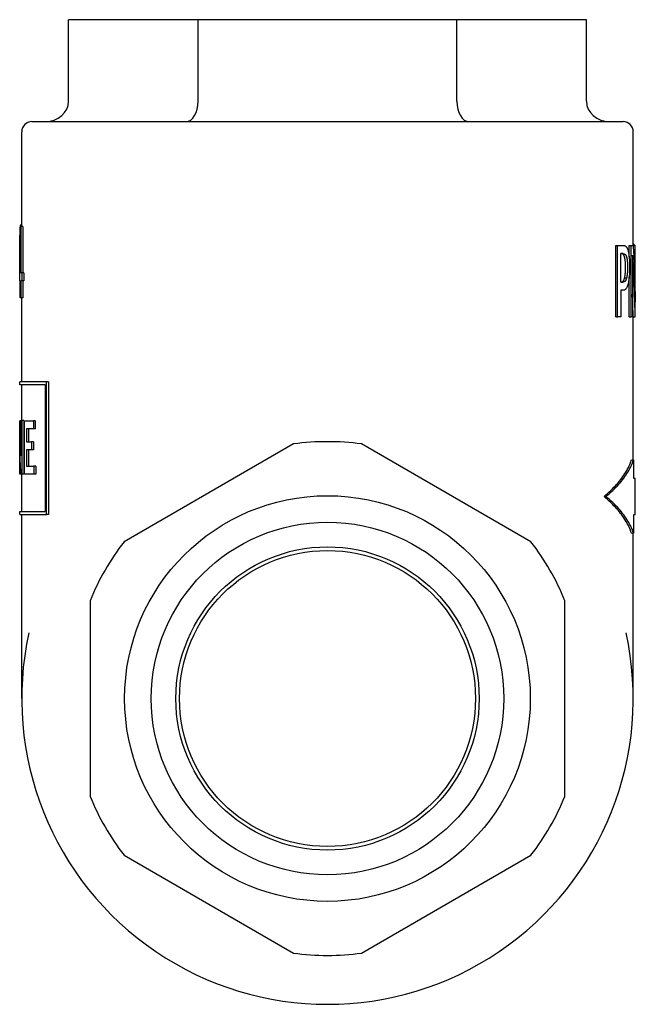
# Model space of a CAD drawing. Header units: millimetres. Extents: x 66 to 3962, y 36 to 312.
# Tile 9 of 9: x 406 to 436, y 184 to 233. Entities that reach past the tile are written whole.
import ezdxf

# ---------------------------------------------------------------- set-up
doc = ezdxf.new("R2010")
doc.units = ezdxf.units.MM
doc.layers.add('DETAIL', color=2, linetype='Continuous')

msp = doc.modelspace()

# ---------------------------------------------------------------- linework, layer by layer
at = {"layer": 'DETAIL'}
for p, q in [((414.686, 232.54), (408.335, 232.54)), ((408.335, 228.54), (408.335, 232.54)), ((427.387, 232.54), (414.686, 232.54)), ((414.686, 228.54), (414.686, 232.54)), ((433.738, 232.54), (427.387, 232.54)), ((427.387, 228.54), (427.387, 232.54)), ((433.738, 228.54), (433.738, 232.54)), ((406.536, 227.54), (435.536, 227.54)), ((406.036, 222.397), (406.036, 227.04)), ((436.036, 221.465), (436.036, 227.04)), ((406.036, 222.455), (405.952, 222.455)), ((405.969, 222.397), (405.996, 222.397)), ((406.096, 222.397), (405.996, 222.397)), ((405.996, 222.397), (405.996, 220.129)), ((406.096, 222.397), (406.096, 220.129)), ((405.964, 221.709), (405.964, 220.129)), ((435.177, 217.965), (435.177, 221.465)), ((435.177, 221.465), (435.271, 221.465)), ((435.271, 217.965), (435.271, 221.465)), ((435.271, 221.465), (435.542, 221.465)), ((435.837, 220.89), (435.837, 221.465)), ((435.837, 221.465), (435.936, 221.465)), ((435.936, 217.965), (435.936, 221.465)), ((435.936, 221.465), (436.029, 221.465)), ((436.032, 221.427), (436.032, 221.465)), ((436.032, 221.465), (436.132, 221.465)), ((436.036, 221.539), (436.047, 221.539)), ((436.132, 218.694), (436.132, 221.465)), ((436.132, 221.465), (436.136, 221.465)), ((436.136, 217.965), (436.136, 221.465)), ((405.936, 220.402), (405.936, 220.998)), ((435.421, 219.667), (435.421, 221.063)), ((435.534, 221.063), (435.421, 221.063)), ((436.001, 220.983), (436.001, 217.965)), ((405.936, 220.129), (405.964, 220.129)), ((405.936, 219.734), (405.936, 220.129)), ((405.996, 220.129), (406.046, 220.129)), ((406.145, 220.129), (406.046, 220.129)), ((406.046, 220.129), (406.046, 219.734)), ((406.145, 220.129), (406.145, 219.734)), ((435.613, 219.877), (435.71, 219.877)), ((435.837, 217.965), (435.837, 219.931)), ((405.964, 219.734), (405.936, 219.734)), ((405.964, 218.897), (405.964, 219.734)), ((406.046, 219.734), (405.996, 219.734)), ((405.996, 219.734), (405.996, 218.897)), ((406.145, 219.734), (406.046, 219.734)), ((406.096, 219.734), (406.096, 218.897)), ((435.421, 219.667), (435.515, 219.667)), ((405.996, 218.897), (405.964, 218.897)), ((406.096, 218.897), (405.996, 218.897)), ((406.03, 218.897), (406.031, 218.838)), ((406.036, 218.838), (406.031, 218.838)), ((406.036, 214.768), (406.036, 218.897)), ((435.536, 219.27), (435.421, 219.27)), ((435.421, 219.27), (435.421, 217.965)), ((435.177, 217.965), (435.271, 217.965)), ((435.421, 217.965), (435.271, 217.965)), ((435.837, 217.965), (435.936, 217.965)), ((436.001, 217.965), (435.936, 217.965)), ((436.029, 217.965), (436.129, 217.965)), ((436.036, 210.952), (436.036, 217.965)), ((436.136, 217.965), (436.129, 217.965)), ((405.936, 214.622), (405.936, 214.768)), ((407.193, 214.622), (405.936, 214.622)), ((407.252, 214.768), (405.944, 214.768)), ((406.036, 212.88), (406.036, 214.622)), ((407.193, 214.622), (407.193, 208.42)), ((407.344, 214.768), (407.252, 214.768)), ((407.252, 208.274), (407.252, 214.768)), ((407.344, 214.768), (407.344, 208.274)), ((405.936, 212.869), (405.938, 212.869)), ((405.936, 210.252), (405.936, 212.869)), ((405.996, 212.869), (405.938, 212.869)), ((405.996, 211.139), (405.996, 212.88)), ((405.996, 212.88), (406.041, 212.88)), ((406.141, 212.88), (406.041, 212.88)), ((406.041, 212.88), (406.041, 210.252)), ((406.141, 212.88), (406.141, 210.252)), ((406.177, 212.869), (406.608, 212.869)), ((406.177, 210.24), (406.177, 212.869)), ((406.703, 212.869), (406.608, 212.869)), ((406.608, 212.869), (406.608, 212.476)), ((406.703, 212.869), (406.703, 212.476)), ((405.938, 212.071), (405.938, 210.252)), ((406.608, 212.476), (406.264, 212.476)), ((406.264, 212.476), (406.264, 211.824)), ((406.362, 212.476), (406.362, 211.824)), ((406.703, 212.476), (406.608, 212.476)), ((406.264, 211.824), (406.511, 211.824)), ((406.607, 211.824), (406.511, 211.824)), ((406.511, 211.824), (406.511, 211.442)), ((406.607, 211.824), (406.607, 211.442)), ((419.368, 211.729), (411.055, 206.929)), ((431.018, 206.929), (422.705, 211.729)), ((406.511, 211.442), (406.264, 211.442)), ((406.264, 211.442), (406.264, 210.634)), ((406.362, 211.442), (406.362, 210.634)), ((406.607, 211.442), (406.511, 211.442)), ((406.264, 210.634), (406.635, 210.634)), ((406.73, 210.634), (406.635, 210.634)), ((406.635, 210.634), (406.635, 210.24)), ((406.73, 210.634), (406.73, 210.24)), ((435.947, 210.952), (436.046, 210.952)), ((436.046, 210.952), (436.046, 210.051)), ((405.938, 210.252), (405.936, 210.252)), ((405.997, 210.252), (405.938, 210.252)), ((406.041, 210.252), (405.997, 210.252)), ((406.036, 208.42), (406.036, 210.252)), ((406.141, 210.252), (406.041, 210.252)), ((406.635, 210.24), (406.177, 210.24)), ((406.73, 210.24), (406.635, 210.24)), ((436.046, 210.051), (436.135, 210.051)), ((436.136, 208.249), (436.136, 210.051)), ((434.61, 209.15), (434.7, 209.15)), ((405.936, 208.42), (407.193, 208.42)), ((405.936, 208.274), (405.936, 208.42)), ((405.937, 208.274), (407.252, 208.274)), ((406.036, 199.24), (406.036, 208.274)), ((407.344, 208.274), (407.252, 208.274)), ((436.135, 208.249), (436.046, 208.249)), ((436.046, 208.249), (436.046, 207.348)), ((435.947, 207.348), (436.046, 207.348)), ((436.036, 199.24), (436.036, 207.348)), ((409.386, 204.04), (409.386, 194.44)), ((432.686, 194.44), (432.686, 204.04)), ((406.037, 199.24), (406.036, 199.24)), ((406.037, 199.239), (406.036, 199.24)), ((436.036, 199.24), (436.036, 199.24)), ((436.036, 199.239), (436.036, 199.24)), ((411.055, 191.551), (419.368, 186.751)), ((422.705, 186.751), (431.018, 191.551))]:
    msp.add_line(p, q, dxfattribs=at)
at = {"layer": 'DETAIL', "flags": 128}
for points in [[(405.936, 220.998), (405.937, 221.056), (405.937, 221.114), (405.937, 221.173), (405.937, 221.231), (405.938, 221.289), (405.939, 221.347), (405.939, 221.406), (405.94, 221.464), (405.941, 221.522), (405.942, 221.581), (405.943, 221.639), (405.945, 221.697), (405.946, 221.756), (405.948, 221.814), (405.949, 221.872), (405.951, 221.93), (405.953, 221.989), (405.955, 222.047), (405.957, 222.105), (405.959, 222.164), (405.961, 222.222), (405.964, 222.28), (405.966, 222.338), (405.969, 222.397)], [(405.952, 222.455), (405.952, 222.44), (405.952, 222.425), (405.952, 222.41), (405.952, 222.395), (405.953, 222.38), (405.953, 222.365), (405.953, 222.35), (405.953, 222.335), (405.953, 222.32), (405.953, 222.305), (405.954, 222.29), (405.954, 222.275), (405.954, 222.26), (405.954, 222.244), (405.955, 222.229), (405.955, 222.214), (405.955, 222.199), (405.955, 222.184), (405.955, 222.169), (405.956, 222.154), (405.956, 222.139), (405.956, 222.124), (405.956, 222.109), (405.956, 222.094)], [(405.938, 220.129), (405.937, 220.195), (405.937, 220.261), (405.937, 220.327), (405.936, 220.392), (405.937, 220.458), (405.937, 220.524), (405.937, 220.59), (405.938, 220.656), (405.938, 220.721), (405.939, 220.787), (405.94, 220.853), (405.941, 220.919), (405.942, 220.985), (405.943, 221.05), (405.945, 221.116), (405.946, 221.182), (405.948, 221.248), (405.95, 221.314), (405.952, 221.379), (405.954, 221.445), (405.956, 221.511), (405.959, 221.577), (405.961, 221.643), (405.964, 221.709)], [(435.542, 221.465), (435.556, 221.465), (435.57, 221.464), (435.583, 221.462), (435.596, 221.46), (435.608, 221.457), (435.62, 221.453), (435.631, 221.448), (435.642, 221.443), (435.652, 221.437), (435.662, 221.43), (435.672, 221.422), (435.681, 221.414), (435.69, 221.405), (435.698, 221.396), (435.707, 221.385), (435.715, 221.373), (435.723, 221.36), (435.73, 221.347), (435.738, 221.333), (435.745, 221.317), (435.752, 221.301), (435.758, 221.284), (435.765, 221.266), (435.771, 221.247)], [(435.771, 221.247), (435.778, 221.224), (435.785, 221.201), (435.791, 221.176), (435.797, 221.15), (435.803, 221.123), (435.808, 221.096), (435.814, 221.067), (435.818, 221.037), (435.823, 221.006), (435.827, 220.975), (435.831, 220.942), (435.835, 220.908), (435.839, 220.873), (435.842, 220.837), (435.845, 220.8), (435.847, 220.761), (435.85, 220.722), (435.852, 220.681), (435.853, 220.639), (435.855, 220.595), (435.856, 220.551), (435.856, 220.505), (435.857, 220.458), (435.857, 220.41)], [(436.029, 221.465), (436.036, 221.35), (436.043, 221.234), (436.049, 221.119), (436.056, 221.004), (436.062, 220.888), (436.067, 220.773), (436.073, 220.657), (436.078, 220.542), (436.083, 220.426), (436.088, 220.311), (436.093, 220.195), (436.097, 220.08), (436.101, 219.964), (436.105, 219.849), (436.109, 219.733), (436.112, 219.618), (436.116, 219.503), (436.119, 219.387), (436.121, 219.272), (436.124, 219.156), (436.126, 219.041), (436.128, 218.925), (436.13, 218.81), (436.132, 218.694)], [(436.094, 221.465), (436.092, 221.471), (436.09, 221.477), (436.089, 221.483), (436.087, 221.488), (436.085, 221.493), (436.083, 221.498), (436.081, 221.502), (436.079, 221.506), (436.078, 221.51), (436.076, 221.514), (436.074, 221.517), (436.072, 221.521), (436.07, 221.524), (436.068, 221.526), (436.066, 221.529), (436.064, 221.531), (436.062, 221.533), (436.06, 221.535), (436.057, 221.536), (436.055, 221.537), (436.053, 221.538), (436.051, 221.539), (436.049, 221.539), (436.047, 221.539)], [(435.6, 220.929), (435.595, 220.941), (435.591, 220.953), (435.586, 220.963), (435.581, 220.974), (435.576, 220.983), (435.571, 220.992), (435.565, 221), (435.56, 221.008), (435.554, 221.015), (435.548, 221.022), (435.542, 221.028), (435.536, 221.033), (435.529, 221.038), (435.523, 221.042), (435.516, 221.046), (435.508, 221.049), (435.501, 221.053), (435.493, 221.055), (435.484, 221.057), (435.476, 221.059), (435.467, 221.061), (435.458, 221.062), (435.448, 221.062), (435.438, 221.063)], [(435.534, 221.063), (435.544, 221.062), (435.554, 221.062), (435.563, 221.061), (435.572, 221.059), (435.581, 221.057), (435.589, 221.055), (435.597, 221.053), (435.605, 221.049), (435.612, 221.046), (435.619, 221.042), (435.626, 221.038), (435.633, 221.033), (435.639, 221.028), (435.645, 221.022), (435.651, 221.015), (435.657, 221.008), (435.662, 221), (435.668, 220.992), (435.673, 220.983), (435.678, 220.974), (435.683, 220.963), (435.688, 220.953), (435.692, 220.941), (435.697, 220.929)], [(435.658, 220.396), (435.658, 220.426), (435.658, 220.455), (435.657, 220.484), (435.657, 220.512), (435.656, 220.539), (435.655, 220.566), (435.654, 220.591), (435.652, 220.617), (435.65, 220.641), (435.649, 220.665), (435.647, 220.688), (435.644, 220.711), (435.642, 220.733), (435.639, 220.754), (435.636, 220.775), (435.633, 220.794), (435.63, 220.814), (435.626, 220.832), (435.622, 220.85), (435.618, 220.867), (435.614, 220.884), (435.61, 220.9), (435.605, 220.915), (435.6, 220.929)], [(435.697, 220.929), (435.702, 220.915), (435.707, 220.9), (435.711, 220.884), (435.716, 220.867), (435.72, 220.85), (435.723, 220.832), (435.727, 220.814), (435.73, 220.794), (435.734, 220.775), (435.736, 220.754), (435.739, 220.733), (435.742, 220.711), (435.744, 220.688), (435.746, 220.665), (435.748, 220.641), (435.75, 220.617), (435.751, 220.591), (435.752, 220.566), (435.753, 220.539), (435.754, 220.512), (435.755, 220.484), (435.755, 220.455), (435.756, 220.426), (435.756, 220.396)], [(436.129, 217.965), (436.127, 218.091), (436.125, 218.217), (436.122, 218.343), (436.119, 218.468), (436.116, 218.594), (436.112, 218.72), (436.108, 218.846), (436.104, 218.971), (436.1, 219.097), (436.095, 219.223), (436.09, 219.349), (436.085, 219.474), (436.079, 219.6), (436.074, 219.726), (436.068, 219.852), (436.061, 219.977), (436.055, 220.103), (436.048, 220.229), (436.041, 220.355), (436.033, 220.48), (436.025, 220.606), (436.017, 220.732), (436.009, 220.857), (436.001, 220.983)], [(435.613, 219.877), (435.617, 219.895), (435.621, 219.913), (435.624, 219.931), (435.628, 219.949), (435.631, 219.968), (435.634, 219.987), (435.637, 220.006), (435.639, 220.025), (435.642, 220.045), (435.644, 220.065), (435.646, 220.085), (435.648, 220.105), (435.649, 220.126), (435.651, 220.148), (435.652, 220.17), (435.654, 220.193), (435.655, 220.216), (435.656, 220.24), (435.656, 220.264), (435.657, 220.289), (435.658, 220.315), (435.658, 220.342), (435.658, 220.369), (435.658, 220.396)], [(435.756, 220.396), (435.756, 220.369), (435.755, 220.342), (435.755, 220.315), (435.755, 220.289), (435.754, 220.264), (435.753, 220.24), (435.752, 220.216), (435.751, 220.193), (435.75, 220.17), (435.748, 220.148), (435.747, 220.126), (435.745, 220.105), (435.743, 220.085), (435.741, 220.065), (435.739, 220.045), (435.737, 220.025), (435.734, 220.006), (435.731, 219.987), (435.728, 219.968), (435.725, 219.949), (435.721, 219.931), (435.718, 219.913), (435.714, 219.895), (435.71, 219.877)], [(435.857, 220.41), (435.857, 220.373), (435.857, 220.335), (435.856, 220.298), (435.855, 220.262), (435.854, 220.225), (435.853, 220.189), (435.852, 220.153), (435.85, 220.118), (435.848, 220.083), (435.846, 220.048), (435.844, 220.013), (435.841, 219.979), (435.838, 219.946), (435.835, 219.913), (435.832, 219.881), (435.829, 219.85), (435.825, 219.82), (435.822, 219.791), (435.818, 219.762), (435.814, 219.735), (435.809, 219.708), (435.805, 219.682), (435.8, 219.657), (435.795, 219.633)], [(435.421, 219.667), (435.434, 219.668), (435.446, 219.669), (435.458, 219.67), (435.469, 219.673), (435.48, 219.675), (435.49, 219.679), (435.5, 219.683), (435.51, 219.688), (435.519, 219.693), (435.527, 219.699), (435.535, 219.706), (435.543, 219.713), (435.55, 219.721), (435.557, 219.73), (435.563, 219.74), (435.57, 219.752), (435.576, 219.764), (435.582, 219.777), (435.588, 219.791), (435.593, 219.806), (435.598, 219.822), (435.603, 219.84), (435.608, 219.858), (435.613, 219.877)], [(435.71, 219.877), (435.705, 219.858), (435.7, 219.839), (435.695, 219.822), (435.69, 219.806), (435.685, 219.791), (435.679, 219.776), (435.673, 219.763), (435.666, 219.751), (435.66, 219.74), (435.653, 219.73), (435.646, 219.721), (435.639, 219.713), (435.631, 219.705), (435.623, 219.699), (435.614, 219.693), (435.605, 219.687), (435.596, 219.683), (435.586, 219.679), (435.575, 219.675), (435.564, 219.672), (435.553, 219.67), (435.54, 219.668), (435.528, 219.667), (435.515, 219.667)], [(435.795, 219.633), (435.788, 219.604), (435.781, 219.576), (435.774, 219.549), (435.767, 219.524), (435.759, 219.499), (435.752, 219.476), (435.743, 219.454), (435.735, 219.433), (435.726, 219.414), (435.717, 219.395), (435.708, 219.378), (435.698, 219.362), (435.688, 219.348), (435.677, 219.334), (435.666, 219.322), (435.654, 219.311), (435.642, 219.301), (435.629, 219.293), (435.615, 219.286), (435.601, 219.28), (435.586, 219.276), (435.57, 219.273), (435.553, 219.271), (435.536, 219.27)], [(436.029, 217.965), (436.029, 218.012), (436.028, 218.058), (436.027, 218.105), (436.026, 218.151), (436.025, 218.198), (436.024, 218.244), (436.023, 218.291), (436.022, 218.337), (436.021, 218.384), (436.02, 218.43), (436.019, 218.477), (436.018, 218.523), (436.016, 218.57), (436.015, 218.616), (436.014, 218.663), (436.013, 218.709), (436.011, 218.756), (436.01, 218.802), (436.008, 218.849), (436.007, 218.895), (436.005, 218.942), (436.004, 218.988), (436.002, 219.035), (436.001, 219.081)], [(405.938, 212.869), (405.938, 212.797), (405.939, 212.725), (405.94, 212.653), (405.941, 212.581), (405.943, 212.509), (405.944, 212.436), (405.946, 212.364), (405.947, 212.292), (405.949, 212.22), (405.951, 212.148), (405.953, 212.076), (405.956, 212.004), (405.958, 211.932), (405.961, 211.86), (405.964, 211.788), (405.967, 211.716), (405.97, 211.644), (405.973, 211.571), (405.977, 211.499), (405.98, 211.427), (405.984, 211.355), (405.988, 211.283), (405.992, 211.211), (405.996, 211.139)], [(405.997, 210.252), (405.993, 210.327), (405.989, 210.403), (405.985, 210.479), (405.981, 210.555), (405.977, 210.631), (405.974, 210.707), (405.97, 210.782), (405.967, 210.858), (405.964, 210.934), (405.961, 211.01), (405.958, 211.086), (405.956, 211.161), (405.953, 211.237), (405.951, 211.313), (405.949, 211.389), (405.947, 211.465), (405.945, 211.541), (405.944, 211.616), (405.942, 211.692), (405.941, 211.768), (405.94, 211.844), (405.939, 211.92), (405.938, 211.996), (405.938, 212.071)], [(434.61, 209.15), (434.696, 209.225), (434.78, 209.3), (434.862, 209.375), (434.94, 209.45), (435.016, 209.526), (435.09, 209.601), (435.161, 209.676), (435.229, 209.751), (435.294, 209.826), (435.357, 209.901), (435.417, 209.976), (435.474, 210.051), (435.529, 210.126), (435.581, 210.201), (435.63, 210.277), (435.676, 210.352), (435.72, 210.427), (435.761, 210.502), (435.799, 210.577), (435.834, 210.652), (435.866, 210.727), (435.896, 210.802), (435.923, 210.877), (435.947, 210.952)], [(434.7, 209.15), (434.787, 209.225), (434.872, 209.3), (434.954, 209.375), (435.033, 209.45), (435.11, 209.526), (435.184, 209.601), (435.255, 209.676), (435.323, 209.751), (435.389, 209.826), (435.452, 209.901), (435.513, 209.976), (435.571, 210.051), (435.626, 210.126), (435.678, 210.201), (435.727, 210.277), (435.774, 210.352), (435.818, 210.427), (435.859, 210.502), (435.897, 210.577), (435.932, 210.652), (435.965, 210.727), (435.995, 210.802), (436.022, 210.877), (436.046, 210.952)], [(435.947, 207.348), (435.923, 207.423), (435.896, 207.498), (435.866, 207.573), (435.834, 207.648), (435.799, 207.723), (435.761, 207.798), (435.72, 207.873), (435.676, 207.948), (435.63, 208.024), (435.581, 208.099), (435.529, 208.174), (435.474, 208.249), (435.417, 208.324), (435.357, 208.399), (435.294, 208.474), (435.229, 208.549), (435.161, 208.624), (435.09, 208.699), (435.016, 208.775), (434.94, 208.85), (434.862, 208.925), (434.78, 209), (434.696, 209.075), (434.61, 209.15)], [(436.046, 207.348), (436.022, 207.423), (435.995, 207.498), (435.965, 207.573), (435.932, 207.648), (435.897, 207.723), (435.859, 207.798), (435.818, 207.873), (435.774, 207.948), (435.727, 208.024), (435.678, 208.099), (435.626, 208.174), (435.571, 208.249), (435.513, 208.324), (435.452, 208.399), (435.389, 208.474), (435.323, 208.549), (435.255, 208.624), (435.184, 208.699), (435.11, 208.775), (435.033, 208.85), (434.954, 208.925), (434.872, 209), (434.787, 209.075), (434.7, 209.15)]]:
    msp.add_lwpolyline(points, dxfattribs=at)
at = {"layer": 'DETAIL'}
for radius in [9.95, 8.65, 7.44, 7.259]:
    msp.add_circle((421.036, 199.24), radius, dxfattribs=at)
for centre, radius, start, end in [((406.536, 227.04), 0.5, 90, 180), ((435.536, 227.04), 0.5, 0, 90), ((421.036, 199.24), 12.6, 82.3914, 97.6086), ((421.036, 199.24), 12.6, 142.3914, 157.6086), ((421.036, 199.24), 12.6, 22.3914, 37.6086), ((421.036, 199.24), 15, 167.5886, 12.4114), ((421.036, 199.24), 12.6, 202.3914, 217.6086), ((421.036, 199.24), 12.6, 322.3914, 337.6086), ((421.036, 199.24), 12.6, 262.3914, 277.6086)]:
    msp.add_arc(centre, radius, start, end, dxfattribs=at)
for centre, major_axis, ratio, start_param, end_param in [((407.18, 228.54), (1.155, 0), 0.866025, 4.712389, 6.283185), ((414.108, 228.54), (0, 1), 0.57735, 3.141593, 4.712389), ((427.965, 228.54), (0, -1), 0.57735, 4.712389, 6.283185), ((434.893, 228.54), (-1.155, 0), 0.866025, 0, 1.570796)]:
    msp.add_ellipse(centre, major_axis=major_axis, ratio=ratio, start_param=start_param, end_param=end_param, dxfattribs=at)

doc.saveas('drawing.dxf')
